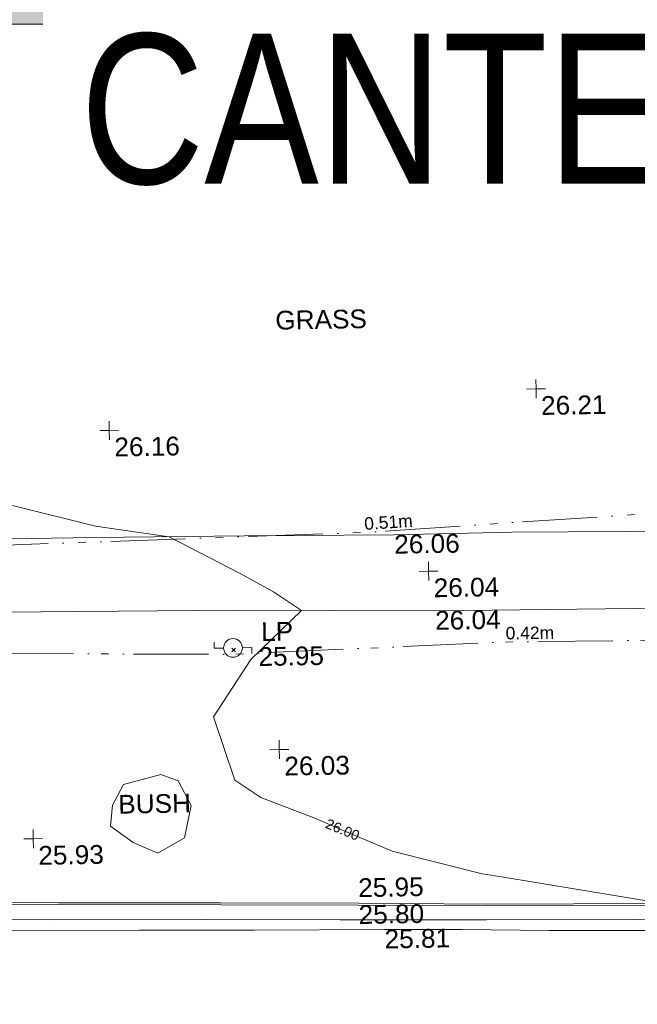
# Model space of a CAD drawing. Header units: millimetres. Extents: x -290717 to 520720, y -88450 to 287762.
# Tile 148 of 197: x -151742 to -139379, y 82152 to 101850. Entities that reach past the tile are written whole.
import ezdxf

# ---------------------------------------------------------------- set-up
doc = ezdxf.new("R2010")
doc.units = ezdxf.units.MM
doc.linetypes.add('IMPORT-UG_EIR_QLB2 _2_', pattern=[2750, 1500, -300.0000000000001, 0, -300.0000000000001, 150, -300.0000000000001, 0, -200])
doc.linetypes.add('IMPORT-UG_ELEC_STREET LIGHTING_QLB2 _2_', pattern=[2700, 1500, -300.0000000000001, 0, -250, 150, -300.0000000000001, 0, -200])
for name, color, linetype, lineweight, true_color in [('00_TOPO_FOOTPATH', 7, 'Continuous', 9, 0xa50000), ('00_TOPO_FORM_LINES', 7, 'Continuous', 9, 0x666666), ('00_TOPO_FURN_LAMP_POST', 7, 'Continuous', 9, 0x666666), ('00_TOPO_KERB_BOTTOM', 1, 'Continuous', 9, 0xff0000), ('00_TOPO_KERB_TOP', 7, 'Continuous', 9, 0xa500a5), ('00_TOPO_LEVEL_SPOT', 7, 'Continuous', 9, 0x666666), ('00_TOPO_ROAD_MARKING_YELLOW_CONTINUOUS', 40, 'Continuous', 9, 0xffbf00), ('00_UAV_BUILDING_OUTLINE', 5, 'Continuous', 9, 0x0000ff), ('01_DTM_CONTOUR_MNR', 7, 'Continuous', 9, 0xa5a552), ('01_DTM_CONTOUR_MNR_LABELS', 7, 'Continuous', 9, 0xa5a552), ('12333-PUM-2D-U-0001-C01 - Rev2_REVIT IMPORT_dwg', 7, 'Continuous', 9, 0x767676), ('A_RHA_Line', 7, 'Continuous', 9, 0x00a600), ('PUM-EIRCOMM-NOTES', 6, 'Continuous', 9, 0xff00ff), ('PUM-EIRCOMM-QLB2', 6, 'IMPORT-UG_EIR_QLB2 _2_', 9, 0xff00ff), ('PUM-ELECTRIC-SL-QLB2', 7, 'IMPORT-UG_ELEC_STREET LIGHTING_QLB2 _2_', 9, 0xff7f7f)]:
    doc.layers.add(name, color=color, linetype=linetype, lineweight=lineweight, true_color=true_color)
for name, color, linetype, lineweight in [('00_TOPO_SURVEY_TEXT', 7, 'Continuous', 9), ('A_RHA_Detail', 7, 'Continuous', 9), ('A_RHA_Text', 7, 'Continuous', 9), ('GEN-TEXT', 7, 'Continuous', 9)]:
    doc.layers.add(name, color=color, linetype=linetype, lineweight=lineweight)
doc.styles.add('Arial Narrow', font='ARIALN.TTF', dxfattribs={"height": 3000})
doc.styles.add('Arial_1', font='arial.ttf', dxfattribs={"height": 250})
doc.styles.add('Swis721 Lt BT_1', font='swissl.ttf', dxfattribs={"height": 200})
doc.styles.add('Swis721 Lt BT_2', font='swissl.ttf', dxfattribs={"height": 375})

# ---------------------------------------------------------------- blocks, each defined once
blk = doc.blocks.new('12333-PUM-2D-U-0001-C01 - Rev2_REVIT IMPORT_dwg_MSL_Lamp_Post_SYM-2077199-Site Location Plan Existing')
at = {"layer": '00_TOPO_FURN_LAMP_POST', "color": 254, "true_color": 0xcccccc, "flags": 128}
for points in [[(-500.1060478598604, 0), (-1000.212095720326, 0), (-1000.212095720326, 316.7338303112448)], [(500.1060478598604, 0), (1000.21209571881, 0), (1000.21209571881, -316.7338303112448)]]:
    blk.add_lwpolyline(points, dxfattribs=at)
at = {"layer": '00_TOPO_FURN_LAMP_POST', "color": 254, "true_color": 0xcccccc}
blk.add_circle((0, 0), 500.1060478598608, dxfattribs=at)
blk = doc.blocks.new('12333-PUM-2D-U-0001-C01 - Rev2_REVIT IMPORT_dwg_MM-2077200-Site Location Plan Existing')
at = {"layer": '00_TOPO_LEVEL_SPOT', "color": 254, "true_color": 0xcccccc, "flags": 128}
for points in [[(0, -500.0000000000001), (0, 0), (-500.0000000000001, 0)], [(500.0000000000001, 0), (0, 0), (0, 500.0000000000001)]]:
    blk.add_lwpolyline(points, dxfattribs=at)
blk = doc.blocks.new('12333-PUM-2D-U-0001-C01 - Rev2_REVIT IMPORT_dwg_MGS62954_T2_Galway_ITM_3d_Rev1-2077680-Site Location Plan Existing')
at = {"layer": '00_TOPO_FOOTPATH', "color": 254, "true_color": 0xcccccc, "flags": 128}
for points in [[(533748121.4724612, 725649539.3792123), (533750815.2718728, 725649527.5373018), (533753317.4005437, 725649522.1558497), (533756334.0772679, 725649504.637702), (533759331.150273, 725649472.762797), (533761688.5612839, 725649483.3623811), (533765070.38006, 725649443.6602291), (533768869.9150202, 725649425.306667), (533771968.2621994, 725649399.6810367), (533775971.9242718, 725649363.7353716), (533779503.4383077, 725649351.6929415), (533782881.4347855, 725649315.3765585), (533786622.9265434, 725649307.9362818), (533788686.0333323, 725649277.3522766), (533789835.68838, 725649268.2852379)], [(533748174.7489946, 725648091.1945438), (533751461.1759206, 725648060.7165041), (533756115.7740713, 725648019.7961426), (533760123.2494965, 725647935.8972999), (533764094.3617885, 725647910.7093117), (533767187.0481332, 725647899.206007), (533770951.8176681, 725647880.3527495), (533773833.0655218, 725647891.8205167), (533776661.3211998, 725647893.9959607), (533779894.5296443, 725647892.7878212), (533783145.4832515, 725647805.3577632), (533786200.4073585, 725647815.364214), (533788384.7194672, 725647800.5188643), (533789135.1270905, 725647806.9366059)]]:
    blk.add_lwpolyline(points, dxfattribs=at)
at = {"layer": '00_TOPO_FORM_LINES', "color": 254, "true_color": 0xcccccc, "flags": 128}
blk.add_lwpolyline([(533753831.6509405, 725644568.881586), (533754579.2530769, 725644760.9430566), (533754925.7455352, 725644627.4049243), (533755175.8735501, 725644127.5950997), (533755030.5244927, 725643480.0599091), (533754489.9404905, 725643185.2712114), (533753999.6081042, 725643407.117692), (533753551.9602495, 725643740.3968064), (533753602.3215423, 725644160.0914671)], close=True, dxfattribs=at)
at = {"layer": '00_TOPO_KERB_BOTTOM', "color": 254, "true_color": 0xcccccc, "flags": 128}
blk.add_lwpolyline([(533749687.0552317, 725642249.0339353), (533752489.2210805, 725642193.4078499), (533755734.0591725, 725642133.5492668), (533758489.0326716, 725642078.163756), (533761052.4134812, 725642018.8059886), (533764543.2676439, 725641970.0744208), (533767481.8223642, 725641909.2204763), (533770596.5959579, 725641845.835498), (533773606.456707, 725641786.4406488), (533776450.6142091, 725641727.8855649)], dxfattribs=at)
at = {"layer": '00_TOPO_KERB_TOP', "color": 254, "true_color": 0xcccccc, "flags": 128}
blk.add_lwpolyline([(533749687.7003126, 725642284.1604905), (533752489.8937156, 725642228.5338583), (533755734.7362445, 725642168.6751934), (533758489.7924054, 725642113.2880206), (533761053.065347, 725642053.9327512), (533764543.8765448, 725642005.2017831), (533767482.5434564, 725641944.3455154), (533770597.2999271, 725641880.9608853), (533773607.1648555, 725641821.5659536), (533776451.3214726, 725641763.010888)], dxfattribs=at)
at = {"layer": '00_TOPO_ROAD_MARKING_YELLOW_CONTINUOUS', "color": 254, "true_color": 0xcccccc, "flags": 128}
for points in [[(533747550.0000001, 725641990.0000001), (533752370, 725641890), (533755460.0000001, 725641840.0000001), (533758110, 725641790.0000001), (533761040.0000001, 725641740), (533763970, 725641690.0000002), (533766430.0000002, 725641640.0000001), (533768500.0000001, 725641600), (533771000, 725641530.0000001), (533773410.0000001, 725641490), (533776840, 725641440.0000001)], [(533774360, 725641250), (533771240.0000001, 725641330.0000001), (533768400.0000001, 725641390), (533766300.0000001, 725641430.0000002), (533764290.0000001, 725641470.0000002), (533762300.0000001, 725641500.0000001), (533760550.0000001, 725641550), (533759000, 725641580.0000001), (533756390.0000001, 725641610.0000001), (533754090, 725641650.0000001), (533751520.0000001, 725641690.0000002)]]:
    blk.add_lwpolyline(points, dxfattribs=at)
at = {"layer": '01_DTM_CONTOUR_MNR', "color": 254, "true_color": 0xcccccc, "flags": 128}
blk.add_lwpolyline([(533774500.9803923, 725641780.5882354), (533773610, 725641801.5384617), (533772105, 725641835.0000001), (533770600, 725641869.034691), (533769560.0000002, 725641890), (533767480, 725641935.8186173), (533766941, 725641945.5000001), (533764540.0000001, 725642010), (533761318.4646543, 725642602.0304452), (533760976.294149, 725642656.2306253), (533759179.2703757, 725643140.7144969), (533758193.2902341, 725643583.0040548), (533757644.1535121, 725643829.335018), (533756575.3027201, 725644266.0758506), (533756057.8915567, 725644616.5762317), (533755650.8112222, 725645896.0174781), (533756418.3314725, 725647025.5617586), (533757450.0000001, 725647990), (533756894.9943112, 725648370.075312), (533756224.7209879, 725648758.0336286), (533754830.0000001, 725649510), (533753357.8020083, 725649751.1322796), (533751702.2673656, 725650189.3787681)], dxfattribs=at)
at = {"xscale": 0.375, "yscale": 0.375, "zscale": 0.375}
for name, p in [('12333-PUM-2D-U-0001-C01 - Rev2_REVIT IMPORT_dwg_MM-2077200-Site Location Plan Existing', (533759490.0406358, 725657869.9851484)), ('12333-PUM-2D-U-0001-C01 - Rev2_REVIT IMPORT_dwg_MM-2077200-Site Location Plan Existing', (533762222.6116113, 725652339.1393131)), ('12333-PUM-2D-U-0001-C01 - Rev2_REVIT IMPORT_dwg_MM-2077200-Site Location Plan Existing', (533753668.9935464, 725651658.4598445)), ('12333-PUM-2D-U-0001-C01 - Rev2_REVIT IMPORT_dwg_MM-2077200-Site Location Plan Existing', (533760010.0000001, 725648730)), ('12333-PUM-2D-U-0001-C01 - Rev2_REVIT IMPORT_dwg_MSL_Lamp_Post_SYM-2077199-Site Location Plan Existing', (533756067.5263622, 725647264.7133193)), ('12333-PUM-2D-U-0001-C01 - Rev2_REVIT IMPORT_dwg_MM-2077200-Site Location Plan Existing', (533756959.537761, 725645215.8255557)), ('12333-PUM-2D-U-0001-C01 - Rev2_REVIT IMPORT_dwg_MM-2077200-Site Location Plan Existing', (533752004.6945038, 725643516.6046448))]:
    blk.add_blockref(name, p, dxfattribs=at)
at = {"layer": '00_TOPO_FOOTPATH', "color": 251, "true_color": 0x666666, "char_height": 375, "width": 1495.902363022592, "attachment_point": 1, "line_spacing_factor": 1.005061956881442, "style": 'Swis721 Lt BT_2'}
for s, insert in [('26.06', (533759331.2, 725649468.0296078)), ('26.04', (533760123.2000001, 725647931.1296079))]:
    blk.add_mtext(s, dxfattribs=dict(at, insert=insert))
at = {"layer": '00_TOPO_FURN_LAMP_POST', "char_height": 375, "attachment_point": 1, "line_spacing_factor": 1.005061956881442, "style": 'Swis721 Lt BT_2'}
for s, insert, width in [('LP', (533756636.9344113, 725647766.7703949), 707.5855621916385), ('25.95', (533756574.6518266, 725647268.8215519), 1495.902363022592)]:
    blk.add_mtext(s, dxfattribs=dict(at, insert=insert, width=width))
at = {"layer": '00_TOPO_KERB_BOTTOM', "color": 251, "true_color": 0x666666, "insert": (533758489, 725642073.4296079), "char_height": 375, "width": 1495.902363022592, "attachment_point": 1, "line_spacing_factor": 1.005061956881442, "style": 'Swis721 Lt BT_2'}
blk.add_mtext('25.80', dxfattribs=at)
at = {"layer": '00_TOPO_KERB_TOP', "color": 251, "true_color": 0x666666, "insert": (533758489.8, 725642611.6925017), "char_height": 375, "width": 1495.902363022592, "attachment_point": 1, "line_spacing_factor": 1.005061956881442, "style": 'Swis721 Lt BT_2'}
blk.add_mtext('25.95', dxfattribs=at)
at = {"layer": '00_TOPO_LEVEL_SPOT', "char_height": 375, "width": 1495.902363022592, "attachment_point": 1, "line_spacing_factor": 1.005061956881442, "style": 'Swis721 Lt BT_2'}
for s, insert in [('26.42', (533759585.0808527, 725657722.6102245)), ('26.21', (533762317.6808527, 725652191.7102245)), ('26.16', (533753764.0808527, 725651511.1102245)), ('26.04', (533760105.0808529, 725648582.6102244)), ('26.03', (533757054.5808527, 725645068.4102244)), ('25.93', (533752099.780853, 725643369.2102245))]:
    blk.add_mtext(s, dxfattribs=dict(at, insert=insert))
at = {"layer": '00_TOPO_ROAD_MARKING_YELLOW_CONTINUOUS', "color": 251, "true_color": 0x666666, "insert": (533759000, 725641575.2296079), "char_height": 375, "width": 1495.902363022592, "attachment_point": 1, "line_spacing_factor": 1.005061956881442, "style": 'Swis721 Lt BT_2'}
blk.add_mtext('25.81', dxfattribs=at)
at = {"layer": '00_TOPO_SURVEY_TEXT', "color": 251, "true_color": 0x666666, "char_height": 375, "attachment_point": 1, "line_spacing_factor": 1.005061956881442, "style": 'Swis721 Lt BT_2'}
for s, insert, width in [('GRASS', (533757028.7851856, 725653990.2999916), 2018.280965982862), ('BUSH', (533753716.9862414, 725644363.9901361), 1657.364840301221)]:
    blk.add_mtext(s, dxfattribs=dict(at, insert=insert, width=width))
at = {"layer": '00_UAV_BUILDING_OUTLINE', "color": 251, "true_color": 0x666666, "char_height": 375, "width": 1495.902363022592, "attachment_point": 1, "line_spacing_factor": 1.005061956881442, "style": 'Swis721 Lt BT_2'}
for s, insert, rotation in [('25.76', (533752881.2251578, 725659692.7331269), 359.02223482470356), ('25.84', (533757879.9930446, 725659607.9290024), 359.0222348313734), ('25.91', (533762964.2795018, 725659521.1561046), 359.02223482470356)]:
    blk.add_mtext(s, dxfattribs=dict(at, insert=insert, rotation=rotation))
at = {"layer": '01_DTM_CONTOUR_MNR_LABELS', "color": 251, "true_color": 0x666666, "insert": (533758237.8474321, 725643683.9682283), "char_height": 200, "width": 797.8007824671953, "attachment_point": 2, "rotation": 336.61027877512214, "line_spacing_factor": 1.005061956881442, "style": 'Swis721 Lt BT_1'}
blk.add_mtext('26.00', dxfattribs=at)
blk = doc.blocks.new('12333-PUM-2D-U-0001-C01 - Rev2_REVIT IMPORT_dwg-1620468-Site Location Plan Existing')
at = {"layer": 'GEN-TEXT', "color": 253, "true_color": 0xaaaaaa, "flags": 128}
for points in [[(115035.9256692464, 31405.10206832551), (114965.2149911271, 31334.3913902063)], [(114965.2149911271, 31405.10206832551), (115035.9256692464, 31334.3913902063)]]:
    blk.add_lwpolyline(points, close=True, dxfattribs=at)
at = {"layer": 'PUM-EIRCOMM-QLB2', "color": 211, "true_color": 0xffaaff, "flags": 128}
blk.add_lwpolyline([(93329.0660403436, 33648.88765558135), (100222.3501529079, 33517.64382130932), (108665.3501528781, 33513.64382135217), (117646.350152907, 33674.64382131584), (125829.3501528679, 34070.64382138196), (135419.3501528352, 33936.64382130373), (145631.350152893, 33979.64382136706), (148984.3501528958, 34291.64382128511)], dxfattribs=at)
blk.add_lwpolyline([(93329.0660403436, 33648.88765558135), (100222.3501529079, 33517.64382130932), (108665.3501528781, 33513.64382135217), (117646.350152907, 33674.64382131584), (125829.3501528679, 34070.64382138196), (135419.3501528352, 33936.64382130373), (145631.350152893, 33979.64382136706), (148984.3501528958, 34291.64382128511)], dxfattribs=at)
at = {"layer": 'PUM-ELECTRIC-SL-QLB2', "color": 254, "true_color": 0xffd4d4, "flags": 128}
blk.add_lwpolyline([(59005.23362378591, 31970.7269128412), (62965.35015292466, 31681.64382129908), (71363.35015285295, 31585.64382127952), (76450.35015291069, 31585.64382127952), (82017.3501528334, 31614.64382137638), (87942.35015287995, 31475.64382129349), (94896.35015290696, 31488.64382132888), (101140.3501528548, 31422.64382133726), (108266.3501529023, 31420.64382135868), (114930.3501528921, 31282.64382132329), (120436.3501528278, 31433.64382127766), (126275.3501528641, 31401.64382138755), (130992.3501529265, 31108.64382132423), (136316.3501528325, 31435.64382137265), (141925.3501528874, 31486.6438213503), (145852.1622968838, 31021.65203366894)], dxfattribs=at)
blk.add_lwpolyline([(59005.23362378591, 31970.7269128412), (62965.35015292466, 31681.64382129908), (71363.35015285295, 31585.64382127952), (76450.35015291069, 31585.64382127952), (82017.3501528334, 31614.64382137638), (87942.35015287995, 31475.64382129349), (94896.35015290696, 31488.64382132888), (101140.3501528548, 31422.64382133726), (108266.3501529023, 31420.64382135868), (114930.3501528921, 31282.64382132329), (120436.3501528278, 31433.64382127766), (126275.3501528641, 31401.64382138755), (130992.3501529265, 31108.64382132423), (136316.3501528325, 31435.64382137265), (141925.3501528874, 31486.6438213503), (145852.1622968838, 31021.65203366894)], dxfattribs=at)
blk.add_blockref('12333-PUM-2D-U-0001-C01 - Rev2_REVIT IMPORT_dwg_MGS62954_T2_Galway_ITM_3d_Rev1-2077680-Site Location Plan Existing', (-533641079.6498471, -725615854.3561786))
at = {"layer": 'PUM-EIRCOMM-NOTES', "insert": (118136.8869633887, 33996.44894973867), "char_height": 250, "width": 1160.025439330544, "attachment_point": 2, "rotation": 2.7705538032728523, "line_spacing_factor": 0.9417779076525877, "style": 'Arial_1'}
blk.add_mtext('0.51m', dxfattribs=at)
blk.add_mtext('0.51m', dxfattribs=at)
at = {"layer": 'PUM-ELECTRIC-SL-QLB2', "insert": (120936.0728749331, 31732.10141133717), "char_height": 250, "width": 1160.025439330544, "attachment_point": 2, "rotation": 359.6859999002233, "line_spacing_factor": 0.9417779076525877, "style": 'Arial_1'}
blk.add_mtext('0.42m', dxfattribs=at)
blk.add_mtext('0.42m', dxfattribs=at)

msp = doc.modelspace()

# ---------------------------------------------------------------- hatches: boundary and pattern name
at = {"layer": 'A_RHA_Detail', "true_color": 0xc0c0c0}
h = msp.add_hatch(color=9, dxfattribs=at)
h.paths.add_polyline_path([(-80880.60083898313, -68502.79057078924), (-80400.86592458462, -68483.4150911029), (-80400.86592458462, -62984.64684182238), (-24474.85765180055, -63009.32043784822), (-24456.14471274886, -50840.30023854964), (-36622.55041054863, -50831.65104346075), (-36622.5504104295, -44228.57792609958), (-50959.05265825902, -44213.68205212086), (-50959.05265825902, -42573.78171509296), (-54563.93258049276, -42571.21897729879), (-54565.69773355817, -45054.17447471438), (-92408.82109324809, -45027.27149617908), (-92411.78875845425, -49201.74309219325), (-100061.9988811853, -49201.74309219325), (-100052.221444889, -64852.82557835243), (-86120.90825231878, -64852.82557835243), (-86092.16626519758, -62957.90041523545), (-84861.10047611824, -62957.90041520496), (-84854.79054275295, -68240.10973718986), (-80870.60226895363, -68240.10973718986)])
h.paths.add_polyline_path([(-137238.9269955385, -68461.93840922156), (-132719.7426408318, -68433.06336920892), (-132847.0731201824, -62850.0428228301), (-130454.6837966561, -62916.63108081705), (-130498.2830220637, -61355.8539363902), (-117581.136331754, -61423.42893434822), (-117492.3908565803, -49183.91309186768), (-125136.5200282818, -49178.47881939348), (-125133.5727033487, -45032.61887132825), (-163007.1824077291, -45005.69421944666), (-163007.1824077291, -44090.29634113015), (-163123.8521375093, -44090.21339942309), (-163122.6389897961, -42383.751842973), (-166563.8543420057, -42383.75184295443), (-166565.0349082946, -44044.3982420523), (-193158.4656786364, -44025.49275802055), (-193195.152889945, -62863.6565097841), (-137269.7106414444, -62916.63108078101), (-137254.3708868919, -65679.90523788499)])
h.paths.add_polyline_path([(120310.9497607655, -32334.2823016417), (120312.4652266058, -31610.73011961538), (133451.2244789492, -31638.24899384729), (133469.2230092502, -19717.98315777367), (121295.7536929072, -19692.48606427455), (121319.8434528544, -8190.941560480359), (112277.0825929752, -8172.001674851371), (112263.1769726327, -14811.12345451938), (78285.85310969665, -14739.95861435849), (78292.82277619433, -8167.077575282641), (76545.55099677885, -8163.40371230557), (69355.76844230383, -8152.931592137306), (69353.66597202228, -9156.746357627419), (68372.60878942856, -9154.691552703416), (68372.60878942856, -13705.52853212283), (69333.72334743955, -13707.54156767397), (69325.07112544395, -16249.53369225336), (66623.4489111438, -16249.53369225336), (66619.79243932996, -17995.29925522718), (65989.07757491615, -17995.29925522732), (65985.44262769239, -19730.78799479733), (57152.23993372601, -19712.28702423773), (57127.42535098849, -31559.89461998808), (70277.87165423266, -31587.43801817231), (70277.87165428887, -32271.74147154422), (78263.96947906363, -32285.12944888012), (78266.62669288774, -31019.79372153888), (112335.8856506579, -31091.15111856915), (112335.8856506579, -32317.57330550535), (119781.4233959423, -32333.17321910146)])
h.paths.add_polyline_path([(7503.71740934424, -1791.43926322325), (15482.43097389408, -674.0213230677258), (15484.0826184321, 148.1327206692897), (56188.28042539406, 205.5276654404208), (56155.8432600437, 14338.31663138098), (18016.62665932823, 14236.4814953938), (17967.9025208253, 34313.18372075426), (21727.10644861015, 34324.06926249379), (21708.9097307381, 40608.10218319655), (18009.66447156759, 40608.10218325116), (17995.54603703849, 45483.75063445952), (9770.084212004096, 45420.63294734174), (3966.216019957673, 45443.14492469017), (3984.771235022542, 14176.56786831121), (1023.062455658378, 14176.56786840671), (-276.5134647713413, 14190.52623465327), (-231.6790044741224, 5976.811441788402), (-226.4491536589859, 193.7444677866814), (1220.250839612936, 179.5999159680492), (7477.609307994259, 143.2867556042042), (7488.638446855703, -674.0213230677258)])
h.paths.add_polyline_path([(77755.59663317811, 53.47451145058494), (77729.51881611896, 1699.844979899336), (94464.47132486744, 1659.976083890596), (94606.37913471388, 17991.39023626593), (88810.41901146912, 18015.03260816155), (88799.89418497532, 14436.74271609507), (69413.88950349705, 14457.87738898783), (69377.35724448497, 99.62816357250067), (70760.85642036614, 92.0068082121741)])
h.paths.add_polyline_path([(61252.12079698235, 46453.95617369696), (105774.7348988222, 46472.68783510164), (105768.2642197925, 61852.61234310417), (92285.13876306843, 61852.61234310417), (92308.59670397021, 65784.30757142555), (96107.46680002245, 65767.6044524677), (96059.6808111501, 75209.20847378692), (101084.8427276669, 75071.88872768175), (104988.0046543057, 74765.36560410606), (108403.6894220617, 74363.84089439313), (112009.2703903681, 73787.25420864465), (115645.3524814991, 73049.69667210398), (116890.8108050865, 72761.69136255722), (120208.9929832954, 71893.18353872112), (120865.241739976, 71703.68487155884), (124135.6329505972, 70669.67317909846), (127435.6253142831, 69480.50055823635), (127820.4368655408, 69394.93141813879), (128274.3081769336, 69331.69585757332), (128731.879114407, 69306.66104520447), (129189.9401456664, 69320.00258265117), (129645.2782985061, 69371.62688830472), (130094.6997111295, 69461.17185607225), (130535.0520071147, 69588.00939078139), (130963.2464342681, 69751.2498188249), (131376.279516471, 69949.74812593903), (131771.254123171, 70182.11198906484), (132162.5575600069, 70460.54046602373), (132496.0921582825, 70741.69081117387), (132820.8713676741, 71064.98072578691), (133117.4593294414, 71414.31364276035), (133383.77568926, 71787.23923958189), (133616.5473239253, 72178.53728446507), (133817.1647262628, 72590.54524901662), (133982.6025969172, 73017.89547517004), (134111.7005086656, 73457.59040804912), (134203.5529320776, 73906.545904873), (134257.5155882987, 74361.61286220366), (134272.5462649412, 74819.59931534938), (134250.5259874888, 75277.29281749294), (134189.6227572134, 75731.48297750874), (134090.9274700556, 76178.98397761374), (133955.1324028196, 76616.65691996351), (133783.1900598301, 77041.4318434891), (133576.3064937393, 77450.3292564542), (133335.9328436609, 77840.48103831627), (133063.7551572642, 78209.15055536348), (132761.6825665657, 78553.75185442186), (132431.8338935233, 78871.86780505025), (132076.5227904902, 79161.26705200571), (131698.2415079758, 79419.91966864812), (131299.6434187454, 79646.01139199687), (131093.5942456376, 79746.34209763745), (132146.0467355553, 83110.22226149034), (122787.763295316, 86282.54285521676), (121604.3555410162, 82800.35918872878), (117095.9864226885, 83870.84033788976), (116841.9598400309, 83526.35449576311), (116120.5435466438, 91221.9361197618), (110237.7341284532, 91274.27491024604), (110194.3680786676, 90435.39030217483), (104988.0046543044, 90486.49901569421), (104973.2761846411, 94309.82427956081), (103746.1314668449, 94309.82427962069), (103839.9937121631, 122852.1474272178), (96365.09202303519, 122931.9599471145), (96350.3400238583, 123952.416858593), (104555.5505249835, 123902.1925258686), (104607.3234457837, 120248.5396157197), (125502.5015002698, 120134.193340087), (125662.0200253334, 137657.3796883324), (114479.5865733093, 137699.2256881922), (114382.3062641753, 129149.9458158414), (104644.1590035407, 129187.997507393), (104577.9931702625, 126217.3903165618), (101184.4926405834, 126159.1566967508), (101264.6166812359, 135959.2655565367), (89967.23177303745, 135988.8856164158), (89927.63362986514, 125823.6463181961), (93630.53562299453, 125840.7948842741), (93580.6568888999, 122931.9599471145), (88697.38835373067, 122904.7310127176), (88679.38989541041, 95739.0914377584), (86378.25848993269, 95739.0914377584), (86378.18187189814, 96178.10083375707), (83279.5074328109, 96200.92083330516), (83273.62493422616, 95735.74732136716), (70169.67509616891, 95733.22421950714), (70166.2684274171, 96272.07409350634), (66674.99731291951, 96257.14073659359), (66654.74538556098, 95755.71092140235), (65784.77231076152, 95755.71092140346), (65887.65094981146, 117470.6305650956), (53473.34271625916, 117487.9046429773), (53434.44066306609, 98570.4634906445), (40649.41626913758, 98570.46349066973), (40610.16711556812, 94406.01479082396), (38853.82372865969, 94410.36303444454), (38848.65589191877, 89463.65332732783), (40612.46601909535, 89518.45976927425), (40665.38257359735, 86257.73741131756), (38372.19584673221, 86305.7230928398), (38369.79373532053, 76901.0507917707), (50937.95125076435, 76944.40198877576), (50922.88567283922, 74598.78180893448), (56484.90611318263, 74588.85093774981), (56484.9061131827, 75194.85181998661), (92465.40372273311, 75233.02581663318), (92645.92783659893, 71766.64845097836), (89810.5550181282, 69362.83965827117), (85313.16173971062, 69360.94750424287), (85313.16173971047, 66907.40508090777), (75210.14498260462, 66903.15451592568), (75210.14498260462, 63815.70944554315), (70819.40014306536, 63815.70999204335), (70819.21601502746, 64253.35708063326), (69456.8341568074, 64253.35708063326), (69455.71957374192, 66901.99623168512), (61303.3285675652, 66898.56680686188), (61304.56054652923, 63970.32021231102), (70500.41048205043, 63970.32021223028), (70500.40885431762, 61852.59006210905), (61245.64388480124, 61848.69637492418), (61252.12079698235, 46455.07044720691)])
h.paths.add_polyline_path([(-17153.16561239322, 48569.32684293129), (-17153.16561227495, 60770.38083690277), (-29362.88357762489, 60774.7042869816), (-29362.88357762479, 67399.20394583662), (-43507.25361058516, 67405.01911302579), (-43488.53133082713, 69093.07334179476), (-45766.41866234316, 69109.32868391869), (-45794.34620035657, 67405.01911302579), (-47272.11273197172, 67404.21245453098), (-47272.44887636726, 66454.91798912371), (-86004.56386335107, 66468.6329952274), (-86006.66970790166, 60521.58362724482), (-92662.8772251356, 60521.58362724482), (-92666.53762789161, 50184.35611936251), (-79752.016597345, 50179.78302554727), (-79752.016597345, 48591.49323813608), (-17157.71631240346, 48569.32845421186)])
h.paths.add_polyline_path([(-201056.4185879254, 48628.75479108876), (-138377.9751621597, 48634.64535782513), (-138377.9751621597, 50133.28202330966), (-125467.710581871, 50134.49533928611), (-125468.6909603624, 60566.19036866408), (-132186.8595615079, 60565.86652591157), (-132187.4203588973, 66533.01978768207), (-170643.3098734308, 66805.61809689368), (-170643.3098732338, 67738.78475851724), (-200340.0100486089, 67488.93693767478), (-200348.7175167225, 60827.7802510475), (-201057.5650552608, 60827.71357562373), (-201056.6510294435, 51102.0431337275)])
h.paths.add_polyline_path([(-240051.5126725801, 54769.1949116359), (-239444.4902595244, 54811.10754483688), (-239186.5396225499, 54841.92927608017), (-238764.8191578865, 54940.98166103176), (-238382.4735933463, 55122.46891391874), (-237990.3402229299, 55354.87497237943), (-237269.2031026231, 55936.21514997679), (-237030.2712443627, 56228.66101920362), (-236793.0039600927, 56569.31473977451), (-236554.5880579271, 57004.26389721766), (-236432.7219585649, 57267.46508911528), (-236300.0815274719, 57753.26239002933), (-236250.7285154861, 58017.17885687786), (-236235.6490610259, 58516.21786795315), (-236233.2538430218, 58987.85640057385), (-236213.702979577, 59823.48083772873), (-236363.8287856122, 59820.8603820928), (-236634.0279869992, 60698.06075831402), (-236391.9547756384, 61432.1972634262), (-236225.4740089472, 61435.10319604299), (-236201.6036570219, 62637.68779599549), (-232563.5271750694, 62639.28734435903), (-232563.5271750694, 63049.03842407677), (-232732.1945866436, 63049.15302221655), (-232860.1521278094, 63457.9589027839), (-232731.6068089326, 63914.24862701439), (-232560.8209657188, 63914.24862701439), (-232521.9864006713, 70597.99604498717), (-240628.6947850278, 70598.85496274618), (-240629.7923196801, 72350.98321581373), (-246412.6011213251, 72347.36085937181), (-246412.6011213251, 70616.45923939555), (-254449.5805725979, 70618.60952619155), (-254454.637144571, 70754.06491724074), (-254469.7140363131, 73191.6627625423), (-263883.2532625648, 73267.83063692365), (-263902.4181505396, 68260.74348557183), (-263714.8217520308, 68259.82096576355), (-263552.9672900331, 67819.6543439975), (-263719.0883117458, 67392.20684197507), (-263913.629869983, 67392.20684288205), (-263956.7001914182, 58633.76423459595), (-260181.1963171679, 58611.22607638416), (-260192.3146984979, 56354.25111578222), (-257184.684388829, 56339.46086010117), (-257213.4419958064, 57092.93866025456), (-257338.5163846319, 57093.27331227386), (-257471.0109295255, 57531.7457231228), (-257338.5163845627, 58062.22513700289), (-257203.4956297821, 58064.06881293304), (-257173.5751889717, 58598.54056827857), (-256478.2273617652, 58575.27357918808), (-256478.2273617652, 58788.51859477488), (-256013.0091299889, 58911.92701537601), (-255397.0786589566, 58780.99767608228), (-255397.0786664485, 58595.98242230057), (-243809.8853614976, 58585.92793205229), (-243805.3570672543, 58352.04527760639), (-243740.9394682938, 57884.52572396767), (-243619.083060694, 57421.84877501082), (-243424.3877541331, 56943.65915328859), (-243247.1437899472, 56608.24157716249), (-243003.0710577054, 56249.99021479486), (-242732.2093200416, 55932.75703086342), (-242371.7230179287, 55603.12658814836), (-242141.2551255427, 55424.88676771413), (-241804.9643038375, 55216.88439829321), (-241529.464082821, 55077.02869058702), (-241100.6275144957, 54917.18295005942), (-240836.2134980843, 54840.82833179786), (-240453.4486196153, 54788.6078413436), (-240203.3756532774, 54776.52967577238)])
h.paths.add_polyline_path([(40276.69022620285, 59895.3641775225), (40328.62676026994, 69196.9439153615), (36588.99968782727, 69217.82459101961), (36619.46637569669, 74674.25962431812), (32264.36460075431, 74687.02318924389), (32233.48293864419, 69156.26826309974), (11916.69390488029, 69269.70959690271), (11966.66200108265, 78218.75165977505), (29087.50901742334, 78123.15526811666), (29143.44567202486, 88141.13700481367), (15719.34879623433, 88216.09212957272), (15732.60379610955, 90589.99788900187), (4594.294101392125, 90652.19003492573), (4525.129359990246, 78265.12250452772), (10096.76365550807, 78234.01258734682), (10077.43887221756, 74773.03821913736), (4547.641142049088, 74803.91453678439), (4465.579974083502, 60107.16002351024), (19125.89094757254, 60025.30234268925), (19139.86249371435, 62527.53804648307), (31738.59196305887, 62457.19146407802), (31724.55430855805, 59943.11609818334), (38369.79364222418, 59906.01157297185)])
h.paths.add_polyline_path([(-246083.0241259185, 72334.29150213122), (-246083.0594797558, 72334.30275087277), (-246208.2905500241, 72334.29150213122)])
h.paths.add_polyline_path([(-114575.3004830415, 112178.0758696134), (-114575.3246436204, 112178.0758696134), (-114707.2752166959, 115801.5811617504)])
h.paths.add_polyline_path([(-154699.9178766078, 101760.4080976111), (-114382.0503338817, 101776.0542915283), (-114382.0503338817, 106926.936016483), (-113755.641395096, 106927.1791078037), (-113757.5507412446, 111847.2721532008), (-114431.6837526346, 111847.2721532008), (-114431.8098651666, 112178.075869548), (-114575.3004830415, 112178.0758696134), (-114578.9984943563, 121707.2390834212), (-123056.9849702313, 121707.2390834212), (-123068.8201032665, 156452.7036899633), (-119381.2340625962, 156454.1347343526), (-119381.2340625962, 160165.8603541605), (-115501.031452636, 160167.3661472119), (-115503.3750945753, 166206.5793118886), (-132411.7987151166, 166599.6604729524), (-132411.8243306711, 166665.6603411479), (-135275.0124468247, 166664.5489553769), (-135275.0124468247, 166628.1883102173), (-135911.3205077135, 166628.1944503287), (-135911.3479256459, 166352.1604668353), (-152521.1633846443, 166345.7145607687), (-152518.3680955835, 159142.6836790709), (-150699.3133726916, 159117.9265656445), (-150755.6690356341, 122560.6912032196), (-151059.2005266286, 122560.6912032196), (-151061.0981347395, 121302.4374931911), (-154138.3148337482, 121372.6012653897), (-154138.3148337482, 121865.183451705), (-154704.3888425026, 121867.2611370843), (-154688.5451973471, 119352.3937021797), (-154745.5933227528, 119352.3715636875), (-154745.5763474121, 118722.1532660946), (-160794.1544526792, 118748.744283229), (-160794.1544527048, 119410.5425977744), (-163852.1622693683, 119422.408321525), (-163855.0715294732, 118762.2003111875), (-167568.6765459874, 118778.5256058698), (-166634.6619849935, 124395.1277019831), (-166843.6206842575, 124471.2090400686), (-167568.6765459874, 124707.6250904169), (-168028.2173235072, 124841.3808643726), (-168630.5006276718, 124991.3056740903), (-169238.2056070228, 125117.4693074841), (-169850.3952285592, 125219.6772877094), (-170466.1255403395, 125297.7720169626), (-171089.1102599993, 125351.8553033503), (-171704.4065937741, 125381.1774254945), (-172325.0479971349, 125386.3595015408), (-172782.2248668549, 125374.5832363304), (-173401.7764236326, 125337.4554476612), (-174019.3926983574, 125276.0328036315), (-174634.1213722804, 125190.4100127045), (-175245.0145766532, 125080.7190996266), (-176047.1958093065, 124895.7675261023), (-176665.4852587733, 124724.7228134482), (-177045.3001228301, 124609.1129151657), (-177631.5127793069, 124405.2077276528), (-176665.4852586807, 118818.5158793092), (-177558.9402083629, 118822.4435769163), (-177662.2853368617, 125263.4341236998), (-176365.3912352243, 126542.9270807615), (-159462.2970490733, 126319.9103917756), (-157057.7396790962, 128609.0850976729), (-157060.6673204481, 136153.1661957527), (-158638.8016610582, 137740.2441626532), (-159352.3735831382, 137740.2441626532), (-161634.4140635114, 140201.1078539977), (-168727.9404946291, 140256.8191147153), (-171035.0401162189, 137942.884730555), (-174184.1459014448, 137942.884730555), (-176460.1168228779, 140292.2858551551), (-177341.68569345, 140292.285855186), (-177341.7114445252, 140358.4281613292), (-183428.5803825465, 140356.0660244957), (-185921.6385984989, 137917.4639097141), (-185921.6385985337, 131757.309115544), (-186906.8767412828, 131756.9267734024), (-187725.3914540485, 130809.9989183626), (-187724.0588902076, 127376.1828149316), (-186481.0281350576, 126304.557648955), (-186479.4846755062, 122327.2959175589), (-185176.2828158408, 121059.4673825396), (-180304.1129154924, 121059.4673825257), (-180304.1136492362, 118802.0484409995), (-193555.3706955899, 118802.0484409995), (-193555.3686998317, 133117.8341649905), (-192593.6442938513, 133118.2073819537), (-192593.6442938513, 134200.8158367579), (-192224.6284783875, 134200.9592041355), (-192225.5653014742, 136615.0101267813), (-192595.0012461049, 136615.0101267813), (-192595.4357332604, 137734.4745166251), (-193589.2709668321, 137734.4746851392), (-193589.2685988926, 147474.5705834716), (-193163.2062206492, 147492.8644728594), (-192606.8095195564, 147551.4951472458), (-192359.9383250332, 147589.5931622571), (-192199.8207947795, 147616.5827293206), (-191882.7548926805, 147682.9245600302), (-191568.5380071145, 147761.6632019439), (-191020.2573150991, 147932.4221712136), (-190950.5841382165, 147955.8263236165), (-190647.7999969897, 148070.951423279), (-190349.769078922, 148197.8750093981), (-190056.9509284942, 148336.4013817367), (-189769.7970512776, 148486.316942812), (-189375.4954991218, 148717.2624196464), (-189132.9060261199, 148873.2749095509), (-188867.5421091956, 149059.0543930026), (-188609.6764469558, 149255.1087866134), (-188354.9814056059, 149465.3525772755), (-188079.6339208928, 149713.8792482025), (-187884.9836199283, 149901.8220103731), (-187538.2510284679, 150274.4802367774), (-187446.2998447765, 150378.396083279), (-187241.3270201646, 150629.2310214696), (-187046.3599558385, 150887.9197697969), (-186861.699277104, 151154.0634500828), (-186546.1373636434, 151669.8298752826), (-186524.4196769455, 151707.063245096), (-163675.289831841, 151669.8298752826), (-163687.5843044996, 148134.0767945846), (-157303.6541541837, 148136.4921063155), (-157303.6541541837, 155759.9150161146), (-157557.4317586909, 155765.0384228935), (-157555.9168973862, 166678.0466575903), (-187009.2021991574, 166699.7464767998), (-187013.0952111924, 162054.4009359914), (-188707.1775469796, 162044.5925187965), (-188705.9961893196, 155021.5333641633), (-188737.9999316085, 154650.5326603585), (-188799.0133970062, 154283.1866125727), (-188857.2045401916, 154035.4341107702), (-188966.1106131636, 153679.3368924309), (-189102.6200311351, 153332.8820747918), (-189265.8911677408, 152998.2056672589), (-189454.9174010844, 152677.3710606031), (-189645.2484685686, 152421.322012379), (-189916.9563410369, 152104.2450531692), (-190212.7041973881, 151809.4634871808), (-190530.6686598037, 151538.7947475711), (-190868.889367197, 151293.9075915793), (-191225.2810786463, 151076.3118324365), (-191597.6465194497, 150887.3490190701), (-192092.8415776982, 150682.5621956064), (-192485.2937347, 150569.6612301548), (-192903.8930807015, 150482.2408890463), (-193187.215491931, 150440.8868273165), (-193594.1866364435, 150407.1257787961), (-193594.5953882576, 151459.989522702), (-205369.2399268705, 151455.4201248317), (-205354.452352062, 113350.0822379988), (-207187.1580384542, 113349.3709450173), (-207184.3024929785, 105991.0636522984), (-205312.8709512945, 105991.0636522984), (-205311.2365670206, 101769.6553082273), (-175488.645120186, 101781.2285901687), (-175488.645120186, 110889.6985621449), (-154703.462766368, 110897.5679794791), (-154700.5193329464, 103310.2697088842)])
h.paths.add_polyline_path([(193735.9435692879, 113047.8274775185), (208865.0938716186, 114991.026643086), (208976.1154122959, 114126.6471161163), (216447.8967330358, 115086.3281915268), (216038.7305308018, 118271.970241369), (232648.5073383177, 120405.3421627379), (233425.9936153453, 114352.0734369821), (240632.2017567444, 115277.6440986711), (239854.8412683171, 121329.9334728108), (256406.8682407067, 123455.8879629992), (257091.7572256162, 118089.1198988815), (264572.287122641, 119040.8180953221), (261877.8350554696, 138524.7609215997), (259178.7147038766, 138221.6086023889), (259197.3483654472, 137439.0084132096), (254686.1480587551, 136897.0007613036), (255412.6810205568, 131314.8303174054), (240852.7447965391, 129522.4514055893), (239771.0426540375, 137918.8519126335), (240649.582243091, 138010.1984551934), (240062.3063116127, 142776.6750342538), (239165.7694641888, 142685.0143484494), (237630.9646614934, 151018.3171733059), (266172.8791088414, 154560.7889781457), (271297.187694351, 142612.4006970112), (276531.7397502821, 144861.0987145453), (274941.5029779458, 148527.903728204), (302074.530765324, 160134.9084326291), (300215.9323773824, 164320.1841173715), (301528.161327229, 164907.0997990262), (300405.1237791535, 167477.8916353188), (299016.6944531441, 166945.7181825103), (295626.7488506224, 174518.7544287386), (294333.0289184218, 177537.1551681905), (287288.847594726, 174518.7544287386), (289427.6893504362, 169661.0163464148), (272956.7816584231, 162557.1203578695), (271943.2187786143, 164897.4305293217), (267016.3118217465, 162764.0369715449), (268502.3094164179, 159357.043014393), (265200.4029571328, 157946.4096681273), (226856.4166955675, 153146.7821791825), (227510.3041274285, 148852.0205335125), (228280.9873164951, 141179.0007484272), (227302.3544112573, 141050.2812999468), (227895.3788231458, 136433.1758633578), (228748.5501749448, 136523.8855003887), (229602.307730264, 128023.7667641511), (217691.2359889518, 126493.8999679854), (217642.3600127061, 126874.4332670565), (215138.5007311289, 126552.8357430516), (215194.9980427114, 126112.9650749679), (215015.6132225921, 126089.9247571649), (214840.967257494, 127449.6644606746), (192258.7012018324, 124549.1816390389), (193486.3576426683, 114991.026643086)])
h.paths.add_polyline_path([(-78076.24179098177, 117605.518872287), (-78076.23951907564, 117610.0871212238), (-78070.31812256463, 129485.733079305), (-74723.15926546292, 129478.3852560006), (-74723.15926546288, 125435.7860625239), (-48015.64546089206, 125380.0246061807), (-47996.55031653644, 135872.5822179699), (-61198.159180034, 135901.5630078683), (-74714.72264147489, 135923.5088764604), (-74723.62876031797, 131865.2975510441), (-78070.31812256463, 131872.6421692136), (-78062.97909490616, 149549.768943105), (-58292.26570494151, 149541.5607197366), (-58292.26570494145, 148946.2407608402), (-37707.70924049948, 148937.6946534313), (-37707.70924049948, 159740.0690313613), (-44148.26955758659, 159742.7429641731), (-44148.26955758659, 162961.3319175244), (-49829.95437586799, 162961.3319175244), (-49830.92144141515, 160632.0129326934), (-78494.0902662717, 160643.9130440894), (-78494.0902662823, 161615.1537737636), (-78739.22585210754, 161615.2555472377), (-78691.79195364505, 168187.9195488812), (-90844.5764503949, 168126.8149080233), (-90962.52567696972, 152686.7636278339), (-89064.97866810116, 152685.97582136), (-89079.54115383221, 117610.0871212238), (-78374.80210165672, 117605.6428258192)])
h.paths.add_polyline_path([(69254.82576126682, 129235.9722870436), (69259.97086178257, 136167.7892474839), (86068.0992678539, 136131.0235193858), (86008.66431381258, 164703.3084147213), (58789.63167882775, 164723.5115811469), (58789.63167882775, 170119.2062865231), (54460.16324890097, 170122.4198087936), (54457.21717773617, 166153.2792453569), (47042.21516498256, 166158.7829869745), (47041.10931533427, 164668.9097040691), (39173.27935198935, 164674.7495545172), (39172.83712618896, 164078.9539098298), (17014.87910992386, 164095.400525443), (17002.38841206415, 147267.1142245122), (12659.63471563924, 147267.1142245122), (12653.6008753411, 139137.9291796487), (17031.41608901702, 139134.6797717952), (17024.58791744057, 129935.3194463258), (39191.34773726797, 129918.8662983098), (39191.34773726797, 129258.2867272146), (69014.0340609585, 129236.1510132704)])
h.paths.add_polyline_path([(39265.62356917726, 139467.8223435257), (33050.91021530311, 139484.1586867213), (33087.56357182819, 153427.9220784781), (39277.60130890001, 153411.6505991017), (39277.60130890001, 152830.3127277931), (43058.29603858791, 152820.3745823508), (43024.83899408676, 140092.5601633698), (39267.2657899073, 140092.5601633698)])
h.paths.add_polyline_path([(1979.548949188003, 189123.2414339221), (18699.10403225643, 189180.0465563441), (18678.46874727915, 195253.6675675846), (24349.02704558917, 195272.9334349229), (24334.96888369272, 199550.7690689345), (28829.78348971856, 199566.0403168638), (28798.35772162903, 208815.6446465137), (24334.94961552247, 208806.1514042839), (24333.90624838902, 209113.2475694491), (16811.59093053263, 209087.6902915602), (16806.58456496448, 208843.590909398), (6772.293057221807, 208809.4991440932), (6797.166076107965, 201488.5780549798), (-8471.058649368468, 201436.7038403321), (-8471.058649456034, 200429.0172029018), (-11856.09020773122, 200417.5164702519), (-11823.72827012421, 190892.3684139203), (-7614.729360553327, 190904.9356358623), (-7614.729360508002, 190170.8290169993), (-4608.619189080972, 190169.2993656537), (-4608.238782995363, 190916.8832264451), (1973.379031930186, 190939.2444093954), (1977.122761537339, 189837.3456606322)])
h.paths.add_polyline_path([(-20506.2213294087, 190640.028646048), (-20122.28942212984, 206347.1214480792), (-41550.34215554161, 207015.255795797), (-41462.26177905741, 210449.6195896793), (-31391.41053375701, 210152.0276719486), (-31078.64493158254, 223862.574366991), (-44305.08575746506, 224230.797228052), (-44490.79956595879, 211865.5542346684), (-47510.12209651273, 211942.9901386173), (-47722.57925074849, 203659.0205615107), (-47076.06680551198, 203635.3001466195), (-47175.4684425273, 199531.9403872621), (-46801.21126120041, 199520.4703265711), (-46873.68175963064, 195478.589946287), (-44600.40472249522, 195425.25597799), (-44685.88459510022, 192243.2795180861), (-38073.99929110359, 192135.6564361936), (-38104.39995468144, 191126.9722513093), (-21537.79264469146, 190668.5723413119)])
h.paths.add_polyline_path([(16801.02360974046, 195961.5001375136), (9656.615133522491, 196015.1086064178), (9643.83815057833, 199513.9922857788), (11631.77992465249, 199485.8321209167), (11631.79209405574, 203322.2460457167), (16806.58456511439, 203391.4855727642), (16801.04077099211, 195984.4293109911)])
h.paths.add_polyline_path([(122084.9263243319, 200536.2570557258), (122088.180516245, 206386.1947929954), (125211.1061637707, 206386.1947929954), (125211.1162733, 206645.8932838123), (126202.709897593, 206645.8932838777), (126203.0204768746, 207041.0477229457), (130401.4034740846, 206979.0758390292), (130444.269112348, 209883.2802976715), (126202.8383602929, 209945.883203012), (126203.0204768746, 214624.1281189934), (127364.7919503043, 214624.1281189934), (127365.2106673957, 225380.2058570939), (126159.8599207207, 225380.2527798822), (126207.4133336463, 241475.3410923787), (119482.541129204, 241495.8747302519), (119479.204156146, 246182.0096278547), (109943.9121324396, 246175.219673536), (109953.2702600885, 233033.3814297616), (115000.5285021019, 233033.3814296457), (114999.5792924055, 208653.4991933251), (112026.3032629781, 208653.4991933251), (112024.3519988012, 200538.6764491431), (122024.6079402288, 200536.271559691)])
h.paths.add_polyline_path([(30087.05071628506, 200986.75440713), (38030.67179073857, 201028.6865661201), (38030.67179073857, 202922.9731661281), (38109.89531489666, 202923.3913649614), (38067.25569093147, 208827.6066631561), (38013.35839375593, 208827.667223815), (38012.38630312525, 209012.5383931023), (30044.90685988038, 208970.4802974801), (30060.65944993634, 205986.3119354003)])
h.paths.add_polyline_path([(195986.2599411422, 205661.5722736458), (202896.8751332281, 206052.0074670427), (202676.886254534, 209945.7611691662), (195766.2710618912, 209555.325975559)])
h.paths.add_polyline_path([(-91652.40581580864, 206392.6172135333), (-79454.24421187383, 206432.5105635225), (-79629.29258199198, 238245.6998510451), (-68904.21147484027, 238215.095164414), (-68918.56040493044, 246314.0782553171), (-68756.515268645, 246312.9061543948), (-68755.20581930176, 246638.9786699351), (-79620.07671794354, 246651.3624133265), (-79606.5628449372, 247343.5411849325), (-82154.50636787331, 247318.0695596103), (-82154.50636787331, 247488.1275895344), (-91640.64698348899, 247472.5371040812), (-91638.72040628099, 246846.4753752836), (-131470.3702759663, 246641.42150215), (-131470.3702759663, 250159.5419305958), (-142857.1087886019, 250176.7939677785), (-142864.0554935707, 246220.0701029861), (-165118.8027587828, 246272.3986783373), (-165040.0492656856, 253907.936045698), (-178677.4727934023, 253929.5079730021), (-178699.5521575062, 238176.7234097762), (-138599.3373496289, 238209.4781454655), (-138548.4479938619, 206627.5237025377), (-126646.6702863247, 206572.2299428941), (-126666.6805510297, 234825.8818836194), (-124962.7180531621, 234825.9534805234), (-124969.0241559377, 234688.4891474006), (-91595.61129713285, 234664.3133306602), (-91650.87307429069, 207155.5994723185)])
h.paths.add_polyline_path([(142123.7078306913, 209113.5383730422), (152768.4446292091, 209127.3137315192), (152745.2992288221, 227012.6338093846), (142100.5623961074, 226998.8584508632), (142121.8067345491, 210582.5602414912)])
h.paths.add_polyline_path([(168998.8561285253, 209274.9592350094), (169026.8416078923, 226860.3446541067), (161686.6780313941, 226876.6646907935), (161647.6783165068, 209291.3037608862), (168846.6177107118, 209275.2977201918)])
h.paths.add_polyline_path([(49761.46820716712, 218476.567809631), (49794.00484362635, 223316.1680811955), (41274.07755979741, 223363.4010619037), (41273.58999769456, 223290.879563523), (32187.30576793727, 223351.9666549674), (32202.10532416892, 225553.2987455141), (20081.8372469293, 225634.7833114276), (20035.26675877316, 218707.7438838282), (31566.33951793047, 218630.2204926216), (31566.12891728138, 218598.8950898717), (49547.01686615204, 218478.0095661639)])
h.paths.add_polyline_path([(162361.9830851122, 234154.0520866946), (162366.6425722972, 241589.9129272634), (135261.1026964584, 241630.986197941), (135249.0888707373, 234197.8735112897), (160249.0277027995, 234157.467167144)])
h.paths.add_polyline_path([(176458.8604388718, 246709.572470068), (176516.248447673, 252173.1529805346), (168884.2833866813, 252253.3171281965), (168934.8652923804, 257068.9279575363), (164355.0504715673, 257117.0331241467), (164296.1746742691, 251511.8088120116), (164416.8965511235, 251510.5407811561), (164367.8024342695, 246836.5737543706), (172300.1975056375, 246753.2539686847)])

# ---------------------------------------------------------------- linework, layer by layer
at = {"layer": 'A_RHA_Line', "color": 7}
for p, q in [((-154377.944601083, 101760.5330461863), (-149378.4578177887, 101762.4732016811)), ((-149378.4578177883, 101762.4732016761), (-144378.9710342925, 101764.4133576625)), ((-144378.9710342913, 101764.4133576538), (-139379.4842508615, 101766.3535133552))]:
    msp.add_line(p, q, dxfattribs=at)

# ---------------------------------------------------------------- block references
at = {"layer": '12333-PUM-2D-U-0001-C01 - Rev2_REVIT IMPORT_dwg', "color": 254, "linetype": 'IMPORT-UG_ELEC_STREET LIGHTING_QLB2 _2_', "true_color": 0xffd4d4, "rotation": 0.9999999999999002}
msp.add_blockref('12333-PUM-2D-U-0001-C01 - Rev2_REVIT IMPORT_dwg-1620468-Site Location Plan Existing', (-261895.0770586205, 55869.5817132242), dxfattribs=at)

# ---------------------------------------------------------------- next in the draw order: texts
at = {"layer": 'A_RHA_Text', "lineweight": 35, "insert": (-150527.1290485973, 101567.5196210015), "char_height": 3000, "width": 20122.35625, "attachment_point": 1, "style": 'Arial Narrow', "bg_fill": 3, "box_fill_scale": 1.25, "bg_fill_color": 256, "bg_fill_true_color": 13158600, "bg_fill_transparency": 0}
msp.add_mtext('CANTEEN', dxfattribs=at)

doc.saveas('drawing.dxf')
